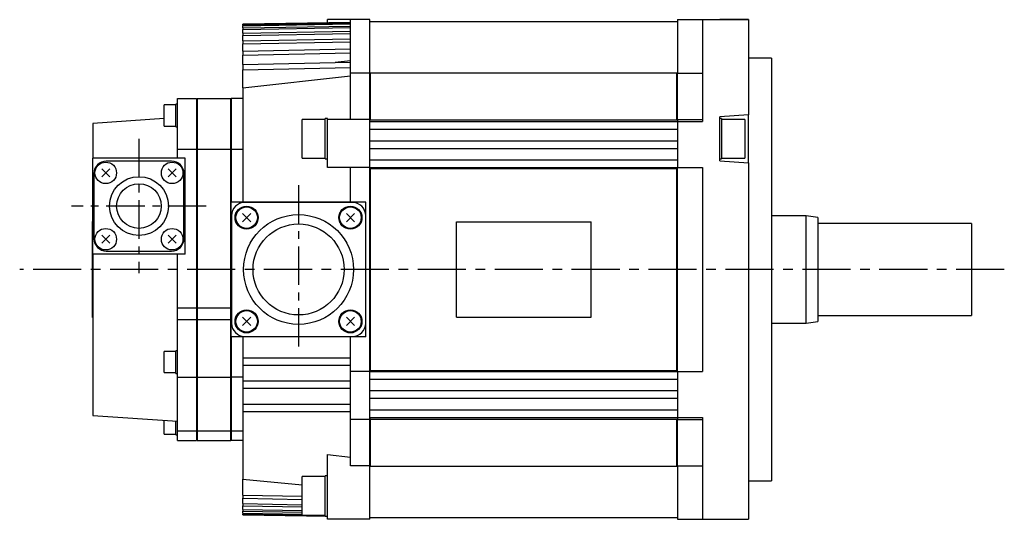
# Model space of a CAD drawing. Extents: x -406 to 673, y -334 to 295.
# Tile 1 of 4: x -190 to 67, y -334 to -204. Entities that reach past the tile are written whole.
import ezdxf

# ---------------------------------------------------------------- set-up
doc = ezdxf.new("R2010")
doc.units = 0
doc.linetypes.add('CENTER', pattern=[2, 1.25, -0.25, 0.25, -0.25])
doc.layers.add('CENTER', color=6, linetype='CENTER')
doc.layers.add('OUTLINE', color=7, linetype='CONTINUOUS')

msp = doc.modelspace()

# ---------------------------------------------------------------- linework, layer by layer
at = {"layer": 'CENTER', "ltscale": 8}
for p, q in [((-158.5, -235.27), (-158.5, -270.27)), ((-117, -247.3), (-117, -289.46)), ((-141, -252.77), (-176, -252.77))]:
    msp.add_line(p, q, dxfattribs=at)
at = {"layer": 'CENTER', "ltscale": 10}
msp.add_line((66.51, -269.27), (-189.51, -269.27), dxfattribs=at)
at = {"layer": 'OUTLINE'}
for p, q in [((-109.5, -205.08), (-109.5, -204.27)), ((-103.5, -204.27), (-109.5, -204.27)), ((-103.5, -218.15), (-103.5, -204.27)), ((-98.5, -204.27), (-103.5, -204.27)), ((-98.5, -218.15), (-98.5, -204.27)), ((-98.5, -204.77), (-18.5, -204.77)), ((-18.5, -204.27), (-18.5, -218.15)), ((-18.5, -204.27), (-12, -204.27)), ((-12, -204.27), (-12, -227.03)), ((-12, -204.27), (0, -204.27)), ((0, -204.27), (-7.5, -204.27)), ((0, -204.27), (0, -227.03)), ((-103.5, -204.97), (-131.5, -205.46)), ((-131.5, -205.47), (-103.5, -204.98)), ((-103.5, -205.17), (-131.5, -205.66)), ((-131.5, -205.85), (-103.5, -205.36)), ((-131.5, -205.46), (-131.5, -205.47)), ((-131.5, -205.66), (-131.5, -205.47)), ((-131.5, -205.66), (-131.5, -205.85)), ((-131.5, -206.42), (-131.5, -205.85)), ((-131.5, -206.42), (-103.5, -205.92)), ((-131.5, -206.8), (-103.5, -206.3)), ((-131.5, -206.42), (-131.5, -206.8)), ((-131.5, -207.77), (-131.5, -206.8)), ((-131.5, -207.77), (-103.5, -207.26)), ((-131.5, -207.77), (-131.5, -208.36)), ((-131.5, -208.36), (-103.5, -207.85)), ((-131.5, -209.75), (-131.5, -208.36)), ((-131.5, -209.75), (-103.5, -209.23)), ((-131.5, -209.75), (-131.5, -210.56)), ((-131.5, -210.56), (-103.5, -210.03)), ((-131.5, -212.43), (-131.5, -210.56)), ((-131.5, -212.43), (-103.5, -211.88)), ((-131.5, -212.43), (-131.5, -213.5)), ((-131.5, -213.5), (-103.5, -212.94)), ((-131.5, -215.92), (-131.5, -213.5)), ((-103.5, -215), (-107.5, -215.42)), ((6, -214.27), (0, -214.27)), ((6, -214.27), (6, -324.27)), ((-131.5, -215.92), (-103.5, -215.33)), ((-131.5, -215.92), (-131.5, -217.28)), ((-131.5, -217.28), (-103.5, -216.69)), ((-131.5, -222.04), (-131.5, -217.28)), ((-131.5, -222.04), (-103.5, -218.9)), ((-98.5, -218.15), (-103.5, -218.15)), ((-103.5, -230.27), (-103.5, -218.15)), ((-98.5, -230.27), (-98.5, -218.15)), ((-98.3, -218.38), (-98.5, -218.38)), ((-98.3, -230.31), (-98.3, -218.13)), ((-98.3, -218.13), (-18.6, -218.13)), ((-18.6, -230.31), (-18.6, -218.13)), ((-18.5, -219.42), (-18.6, -219.42)), ((-18.5, -230.27), (-18.5, -218.15)), ((-18.5, -218.15), (-12, -218.15)), ((-131.5, -222.04), (-131.5, -251.77)), ((-148.5, -237.97), (-148.5, -224.77)), ((-148.5, -224.77), (-143.5, -224.77)), ((-143.5, -224.77), (-143.5, -237.97)), ((-143.4, -224.77), (-143.4, -237.97)), ((-143.4, -224.77), (-134.6, -224.77)), ((-134.6, -237.97), (-134.6, -224.77)), ((-134.5, -224.77), (-134.5, -237.97)), ((-131.5, -224.77), (-134.5, -224.77)), ((-151.95, -229.2), (-151.95, -226.45)), ((-148.95, -226.45), (-151.95, -226.45)), ((-148.95, -229.2), (-148.95, -226.25)), ((-148.5, -226.25), (-148.95, -226.25)), ((-12, -227.03), (-12, -230.77)), ((0, -227.03), (0, -229.02)), ((-151.95, -230.01), (-170.5, -231.27)), ((-151.95, -231.95), (-151.95, -229.2)), ((-148.95, -232.15), (-148.95, -229.2)), ((-143.4, -228.77), (-143.5, -228.77)), ((-134.5, -228.77), (-134.6, -228.77)), ((-116.1, -240.27), (-116.1, -230.27)), ((-110.1, -230.27), (-116.1, -230.27)), ((-110.1, -240.52), (-110.1, -230.02)), ((-109.5, -230.02), (-110.1, -230.02)), ((-109.5, -230.27), (-109.5, -230.02)), ((-109.5, -242.77), (-109.5, -230.27)), ((-98.5, -230.27), (-109.5, -230.27)), ((-98.5, -242.77), (-98.5, -230.27)), ((-98.3, -230.3), (-98.5, -230.3)), ((-98.3, -230.31), (-18.6, -230.31)), ((-18.5, -230.26), (-18.6, -230.26)), ((-18.5, -230.27), (-18.5, -230.77)), ((-18.5, -230.27), (-12, -230.27)), ((0, -229.02), (-7.5, -229.52)), ((-7.5, -241.02), (-7.5, -229.52)), ((-7, -230.02), (-7.5, -230.02)), ((-7, -230.02), (-7, -240.52)), ((-1, -230.27), (-7, -230.27)), ((-1, -230.27), (-1, -240.27)), ((0, -241.52), (0, -229.02)), ((-170.5, -231.27), (-170.5, -240.27)), ((-151.95, -231.95), (-148.95, -231.95)), ((-148.95, -232.15), (-148.5, -232.15)), ((-98.5, -230.77), (-18.5, -230.77)), ((-98.5, -232.77), (-18.5, -232.77)), ((-18.5, -230.77), (-12, -230.77)), ((-18.5, -230.77), (-18.5, -242.77)), ((-148.5, -240.27), (-148.5, -237.97)), ((-148.5, -237.97), (-143.5, -237.97)), ((-143.5, -237.97), (-143.5, -279.27)), ((-143.4, -237.97), (-143.4, -279.27)), ((-143.4, -237.97), (-134.6, -237.97)), ((-134.6, -279.27), (-134.6, -237.97)), ((-134.5, -237.97), (-134.5, -251.77)), ((-134.5, -237.97), (-131.5, -237.97)), ((-98.5, -235.77), (-18.5, -235.77)), ((-98.5, -237.77), (-18.5, -237.77)), ((-170.5, -265.27), (-170.5, -240.27)), ((-146.5, -240.27), (-170.5, -240.27)), ((-146.5, -265.27), (-146.5, -240.27)), ((-116.1, -240.27), (-110.1, -240.27)), ((-110.1, -240.52), (-109.5, -240.52)), ((-7.5, -240.52), (-7, -240.52)), ((-7, -240.27), (-1, -240.27)), ((-166.07, -245.2), (-168.19, -243.08)), ((-166.07, -243.08), (-168.19, -245.2)), ((-150, -241.07), (-167, -241.07)), ((-148.81, -245.2), (-150.93, -243.08)), ((-148.81, -243.08), (-150.93, -245.2)), ((-98.5, -242.77), (-109.5, -242.77)), ((-103.5, -251.77), (-103.5, -242.77)), ((-98.5, -240.77), (-18.5, -240.77)), ((-98.5, -242.77), (-18.5, -242.77)), ((-98.5, -242.98), (-98.5, -242.77)), ((-98.5, -295.57), (-98.5, -242.98)), ((-98.3, -242.98), (-98.5, -242.98)), ((-98.3, -295.57), (-98.3, -242.98)), ((-98.3, -242.98), (-18.6, -242.98)), ((-18.6, -295.57), (-18.6, -242.98)), ((-18.5, -243.01), (-18.6, -243.01)), ((-18.5, -242.98), (-18.5, -242.77)), ((-18.5, -242.77), (-12, -242.77)), ((-18.5, -295.57), (-18.5, -242.98)), ((-12, -242.77), (-12, -295.77)), ((-7.5, -241.02), (0, -241.52)), ((0, -241.52), (0, -311.52)), ((-170.2, -244.27), (-170.2, -261.27)), ((-146.8, -261.27), (-146.8, -244.27)), ((-134.5, -286.77), (-134.5, -251.77)), ((-99.5, -251.77), (-134.5, -251.77)), ((-103.04, -251.81), (-130.96, -251.81)), ((-99.5, -286.77), (-99.5, -251.77)), ((-134.46, -255.31), (-134.46, -283.23)), ((-129.43, -256.84), (-131.56, -254.72)), ((-129.43, -254.72), (-131.56, -256.84)), ((-102.44, -256.84), (-104.57, -254.72)), ((-102.44, -254.72), (-104.57, -256.84)), ((-99.54, -283.23), (-99.54, -255.31)), ((15, -255.27), (6, -255.27)), ((15, -283.27), (15, -255.27)), ((18, -255.77), (15, -255.27)), ((18, -255.77), (18, -282.77)), ((-170.6, -281.77), (-170.6, -256.77)), ((-170.6, -256.77), (-170.5, -256.77)), ((-75.95, -281.7), (-75.95, -256.85)), ((-75.95, -256.85), (-40.95, -256.85)), ((-40.95, -281.7), (-40.95, -256.85)), ((58, -257.27), (18, -257.27)), ((58, -257.27), (58, -281.27)), ((-166.07, -262.46), (-168.19, -260.34)), ((-166.07, -260.34), (-168.19, -262.46)), ((-148.81, -262.46), (-150.93, -260.34)), ((-148.81, -260.34), (-150.93, -262.46)), ((-170.5, -265.27), (-170.5, -307.27)), ((-146.5, -265.27), (-170.5, -265.27)), ((-167, -264.47), (-150, -264.47)), ((-148.5, -279.27), (-148.5, -265.27)), ((-148.5, -282.27), (-148.5, -279.27)), ((-148.5, -279.27), (-143.5, -279.27)), ((-143.5, -279.27), (-143.5, -282.27)), ((-143.4, -279.27), (-143.4, -282.27)), ((-143.4, -279.27), (-134.6, -279.27)), ((-134.6, -282.27), (-134.6, -279.27)), ((18, -281.27), (58, -281.27)), ((-170.6, -281.77), (-170.5, -281.77)), ((-148.5, -297.27), (-148.5, -282.27)), ((-148.5, -282.27), (-143.5, -282.27)), ((-143.5, -282.27), (-143.5, -297.27)), ((-143.4, -282.27), (-143.4, -297.27)), ((-143.4, -282.27), (-134.6, -282.27)), ((-134.6, -297.27), (-134.6, -282.27)), ((-129.43, -283.83), (-131.56, -281.71)), ((-129.43, -281.71), (-131.56, -283.83)), ((-102.44, -283.83), (-104.57, -281.71)), ((-102.44, -281.71), (-104.57, -283.83)), ((-75.95, -281.7), (-40.95, -281.7)), ((6, -283.27), (15, -283.27)), ((15, -283.27), (18, -282.77)), ((-130.96, -286.73), (-103.04, -286.73)), ((-134.5, -286.77), (-134.5, -297.27)), ((-99.5, -286.77), (-134.5, -286.77)), ((-131.5, -286.77), (-131.5, -292.27)), ((-103.5, -292.27), (-103.5, -286.77)), ((-151.95, -296.1), (-151.95, -290.6)), ((-148.95, -290.6), (-151.95, -290.6)), ((-148.95, -296.3), (-148.95, -290.4)), ((-148.5, -290.4), (-148.95, -290.4)), ((-131.5, -292.27), (-131.5, -294.27)), ((-131.5, -292.27), (-103.5, -292.27)), ((-131.5, -294.27), (-131.5, -298.27)), ((-103.5, -294.27), (-131.5, -294.27)), ((-103.5, -294.27), (-103.5, -292.27)), ((-103.5, -295.77), (-103.5, -294.27)), ((-151.95, -296.1), (-148.95, -296.1)), ((-148.95, -296.3), (-148.5, -296.3)), ((-103.5, -308.27), (-103.5, -295.77)), ((-98.5, -295.77), (-103.5, -295.77)), ((-98.3, -295.56), (-98.5, -295.56)), ((-98.5, -295.77), (-98.5, -295.57)), ((-98.5, -295.77), (-18.5, -295.77)), ((-98.5, -308.27), (-98.5, -295.77)), ((-98.3, -295.57), (-18.6, -295.57)), ((-18.5, -295.53), (-18.6, -295.53)), ((-18.5, -295.77), (-18.5, -295.57)), ((-18.5, -295.77), (-12, -295.77)), ((-18.5, -295.77), (-18.5, -307.77)), ((-148.5, -311.27), (-148.5, -297.27)), ((-148.5, -297.27), (-143.5, -297.27)), ((-143.5, -297.27), (-143.5, -311.27)), ((-143.4, -297.27), (-143.4, -311.27)), ((-143.4, -297.27), (-134.6, -297.27)), ((-134.6, -311.27), (-134.6, -297.27)), ((-134.5, -297.27), (-134.5, -311.27)), ((-131.5, -297.27), (-134.5, -297.27)), ((-131.5, -298.27), (-131.5, -300.27)), ((-131.5, -298.27), (-103.5, -298.27)), ((-98.5, -297.77), (-18.5, -297.77)), ((-131.5, -300.27), (-131.5, -304.27)), ((-103.5, -300.27), (-131.5, -300.27)), ((-98.5, -300.77), (-18.5, -300.77)), ((-131.5, -304.27), (-131.5, -306.27)), ((-131.5, -304.27), (-103.5, -304.27)), ((-98.5, -302.77), (-18.5, -302.77)), ((-131.5, -306.27), (-131.5, -323.82)), ((-103.5, -306.27), (-131.5, -306.27)), ((-98.5, -305.77), (-18.5, -305.77)), ((-170.5, -307.27), (-148.5, -308.77)), ((-151.95, -312.1), (-151.95, -308.54)), ((-148.95, -312.3), (-148.95, -308.74)), ((-143.5, -309.77), (-143.4, -309.77)), ((-134.6, -309.77), (-134.5, -309.77)), ((-103.5, -320.4), (-103.5, -308.27)), ((-98.5, -308.27), (-103.5, -308.27)), ((-98.5, -307.77), (-18.5, -307.77)), ((-98.3, -308.25), (-98.5, -308.25)), ((-98.5, -320.4), (-98.5, -308.27)), ((-98.3, -320.42), (-98.3, -308.24)), ((-98.3, -308.24), (-18.6, -308.24)), ((-18.6, -320.42), (-18.6, -308.24)), ((-18.5, -308.29), (-18.6, -308.29)), ((-18.5, -307.77), (-18.5, -308.27)), ((-18.5, -307.77), (-12, -307.77)), ((-18.5, -320.4), (-18.5, -308.27)), ((-18.5, -308.27), (-12, -308.27)), ((-12, -307.77), (-12, -311.52)), ((-151.95, -312.1), (-148.95, -312.1)), ((-148.95, -312.3), (-148.5, -312.3)), ((-148.5, -313.77), (-148.5, -311.27)), ((-148.5, -311.27), (-143.5, -311.27)), ((-143.5, -311.27), (-143.5, -313.77)), ((-143.4, -311.27), (-143.4, -313.77)), ((-143.4, -311.27), (-134.6, -311.27)), ((-134.6, -313.77), (-134.6, -311.27)), ((-134.5, -311.27), (-134.5, -313.77)), ((-134.5, -311.27), (-131.5, -311.27)), ((-12, -311.52), (-12, -334.27)), ((0, -311.52), (0, -334.27)), ((-148.5, -313.77), (-143.5, -313.77)), ((-143.4, -313.77), (-134.6, -313.77)), ((-131.5, -313.77), (-134.5, -313.77)), ((-109.5, -326.57), (-109.5, -317.43)), ((-109.5, -317.43), (-103.5, -318.11)), ((-18.5, -319.12), (-18.6, -319.12)), ((-98.5, -320.4), (-103.5, -320.4)), ((-98.3, -320.16), (-98.5, -320.16)), ((-98.5, -334.27), (-98.5, -320.4)), ((-98.3, -320.42), (-18.6, -320.42)), ((-18.5, -320.4), (-18.5, -334.27)), ((-18.5, -320.4), (-12, -320.4)), ((-131.5, -327.98), (-131.5, -323.82)), ((-131.5, -323.82), (-116.1, -325.32)), ((-116.1, -333.17), (-116.1, -323.17)), ((-110.1, -323.17), (-116.1, -323.17)), ((-110.1, -333.42), (-110.1, -322.92)), ((-109.5, -322.92), (-110.1, -322.92)), ((0, -324.27), (6, -324.27)), ((-109.5, -329.77), (-109.5, -326.57)), ((-131.5, -327.98), (-131.5, -328.8)), ((-131.5, -327.98), (-116.1, -328.28)), ((-131.5, -330.19), (-131.5, -328.8)), ((-131.5, -328.8), (-116.1, -329.08)), ((-131.5, -330.19), (-131.5, -330.78)), ((-131.5, -330.19), (-116.1, -330.47)), ((-109.5, -334.27), (-109.5, -329.77)), ((-131.5, -331.75), (-131.5, -330.78)), ((-131.5, -330.78), (-116.1, -331.06)), ((-131.5, -331.75), (-131.5, -332.13)), ((-131.5, -331.75), (-116.1, -332.02)), ((-131.5, -332.7), (-131.5, -332.13)), ((-131.5, -332.13), (-116.1, -332.4)), ((-131.5, -332.7), (-131.5, -332.89)), ((-131.5, -332.7), (-116.1, -332.97)), ((-131.5, -333.08), (-131.5, -332.89)), ((-131.5, -332.89), (-116.1, -333.16)), ((-131.5, -333.08), (-131.5, -333.09)), ((-131.5, -333.08), (-109.5, -333.46)), ((-131.5, -333.09), (-109.5, -333.47)), ((-116.1, -333.17), (-110.1, -333.17)), ((-115.23, -333.17), (-110.1, -333.26)), ((-110.1, -333.42), (-109.5, -333.42)), ((-98.5, -334.27), (-109.5, -334.27)), ((-98.5, -333.77), (-18.5, -333.77)), ((-18.5, -334.27), (-12, -334.27)), ((-12, -334.27), (0, -334.27)), ((-7.5, -334.27), (0, -334.27))]:
    msp.add_line(p, q, dxfattribs=at)
for centre, radius in [((-167.13, -244.14), 2.8), ((-149.87, -244.14), 2.8), ((-158.5, -252.77), 7.65), ((-158.5, -252.77), 5.8), ((-130.5, -255.78), 3), ((-130.5, -255.78), 2.95), ((-130.5, -255.78), 2.8), ((-103.51, -255.78), 3), ((-103.51, -255.78), 2.95), ((-103.51, -255.78), 2.8), ((-117, -269.27), 14.29), ((-117, -269.27), 11.84), ((-167.13, -261.4), 2.8), ((-149.87, -261.4), 2.8), ((-130.5, -282.77), 3), ((-130.5, -282.77), 2.95), ((-130.5, -282.77), 2.8), ((-103.51, -282.77), 3), ((-103.51, -282.77), 2.95), ((-103.51, -282.77), 2.8)]:
    msp.add_circle(centre, radius, dxfattribs=at)
for centre, radius, start, end in [((-167, -244.27), 3.2, 90, 180), ((-150, -244.27), 3.2, 0, 90), ((-130.96, -255.31), 3.5, 90, 180), ((-103.04, -255.31), 3.5, 0, 90), ((-167, -261.27), 3.2, 180, 270), ((-150, -261.27), 3.2, 270, 0), ((-130.96, -283.23), 3.5, 180, 270), ((-103.04, -283.23), 3.5, 270, 0)]:
    msp.add_arc(centre, radius, start, end, dxfattribs=at)

doc.saveas('drawing.dxf')
